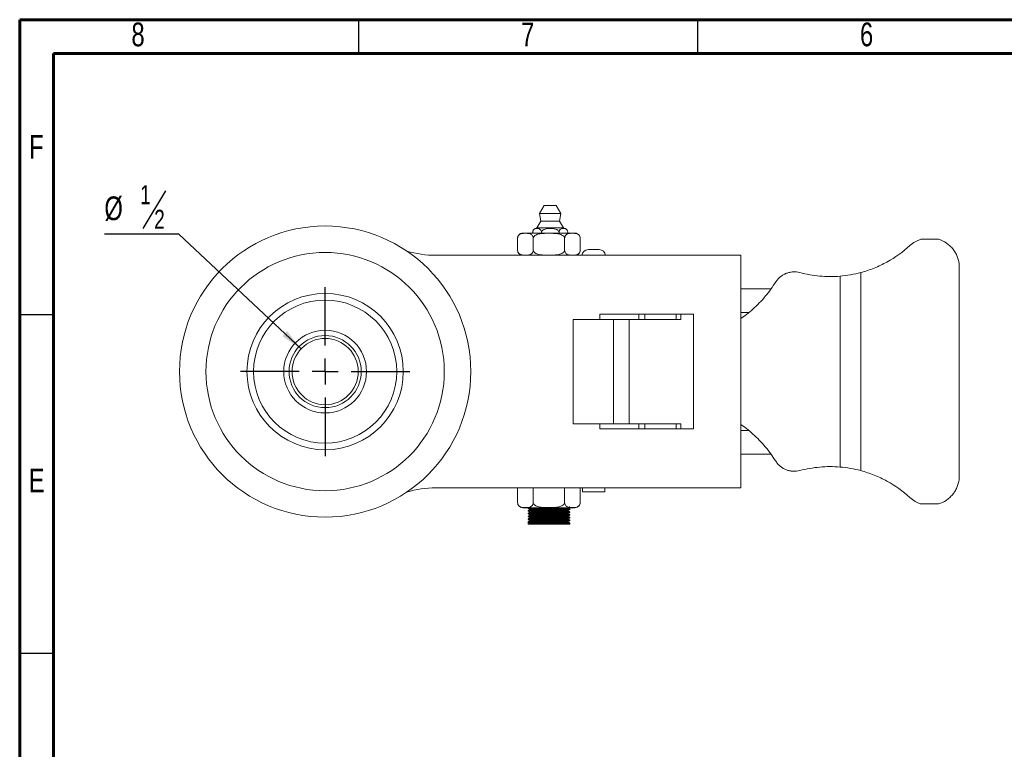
# Model space of a CAD drawing. Header units: inches. Extents: x 0.6 to 16.3, y 0.2 to 11.5.
# Tile 2 of 9: x 0.6 to 6.3, y 7.3 to 11.5. Entities that reach past the tile are written whole.
import ezdxf

# ---------------------------------------------------------------- set-up
doc = ezdxf.new("R2010")
doc.units = ezdxf.units.IN
doc.header["$MEASUREMENT"] = 0
doc.layers.add('FORMAT', color=7, linetype='Continuous')
doc.styles.add('SLDTEXTSTYLE0', font='TXT', dxfattribs={"width": 0.75})
doc.dimstyles.new('SLDDIMSTYLE1', dxfattribs={"dimtxt": 0.137795, "dimasz": 0.13, "dimexe": 0, "dimexo": 0.0625, "dimgap": 0.034449, "dimtad": 0, "dimtih": 1, "dimtoh": 1, "dimlfac": 1.3, "dimrnd": 1e-09, "dimzin": 12, "dimdsep": 46, "dimlunit": 5, "dimtxsty": 'SLDTEXTSTYLE0', "dimsah": 1, "dimcen": 0, "dimadec": 0, "dimazin": 3, "dimtfac": 1, "dimtofl": 0, "dimtmove": 0, "dimatfit": 3, "dimfxl": 0, "dimfrac": 2, "dimtolj": 1, "dimtzin": 12, "dimarcsym": 0})

# ---------------------------------------------------------------- blocks, each defined once
blk = doc.blocks.new('_D_4')
at = {"layer": 'FORMAT'}
for p, q in [((1.4379, 10.502), (1.3056, 10.2816)), ((1.5157, 10.2493), (1.0825, 10.2493)), ((2.2249, 9.5826), (1.5157, 10.2493))]:
    blk.add_line(p, q, dxfattribs=at)
blk.add_solid([(2.2249, 9.5826), (2.1438, 9.6863), (2.1164, 9.6571)], dxfattribs=at)
at = {"layer": 'FORMAT', "attachment_point": 1, "style": 'SLDTEXTSTYLE0'}
for s, insert, char_height in [('1', (1.2903, 10.5339), 0.1102), ('%%c', (1.0825, 10.4687), 0.1378), ('2', (1.3718, 10.3914), 0.1102)]:
    blk.add_mtext(s, dxfattribs=dict(at, insert=insert, char_height=char_height))
blk = doc.blocks.new('SW_CENTERMARKSYMBOL_1')
at = {"layer": 'FORMAT', "color": 0}
for p, q in [((0, 0.1514), (0, 0.4915)), ((0, 0), (0, 0.0757)), ((-0.1514, 0), (-0.4915, 0)), ((0, 0), (-0.0757, 0)), ((0, 0), (0, -0.0757)), ((0, 0), (0.0757, 0)), ((0.1514, 0), (0.4915, 0)), ((0, -0.1514), (0, -0.4915))]:
    blk.add_line(p, q, dxfattribs=at)

msp = doc.modelspace()

# ---------------------------------------------------------------- linework, layer by layer
at = {"color": 7, "linetype": 'Continuous', "lineweight": 60}
for p, q in [((0.59055118, 11.49606299), (16.33858268, 11.49606299)), ((0.59055118, 0.19685039), (0.59055118, 11.49606299)), ((0.78740157, 11.2992126), (16.14173228, 11.2992126)), ((0.78740157, 0.39370079), (0.78740157, 11.2992126))]:
    msp.add_line(p, q, dxfattribs=at)
at = {"color": 7, "linetype": 'Continuous', "lineweight": 30}
for p, q in [((2.55905512, 11.49606299), (2.55905512, 11.2992126)), ((4.52755906, 11.49606299), (4.52755906, 11.2992126)), ((0.59055118, 9.78346457), (0.78740157, 9.78346457)), ((0.59055118, 7.81496063), (0.78740157, 7.81496063))]:
    msp.add_line(p, q, dxfattribs=at)
at = {"color": 7, "linetype": 'Continuous', "lineweight": 15}
for p, q in [((3.63797157, 10.41658728), (3.61112541, 10.37043343)), ((3.70735618, 10.41658728), (3.63797157, 10.41658728)), ((3.73420234, 10.37043343), (3.70735618, 10.41658728)), ((3.61112541, 10.37043343), (3.61881772, 10.32427959)), ((3.73420234, 10.37043343), (3.61112541, 10.37043343)), ((3.72651003, 10.32427959), (3.73420234, 10.37043343)), ((3.61881772, 10.32427959), (3.5957408, 10.28581805)), ((3.72651003, 10.32427959), (3.61881772, 10.32427959)), ((3.74958695, 10.28581805), (3.72651003, 10.32427959)), ((3.5136534, 10.25553337), (3.81628973, 10.25553337)), ((3.57051729, 10.25553337), (3.57051729, 10.25889497)), ((3.74958695, 10.28581805), (3.5957408, 10.28581805)), ((3.62159058, 10.25553337), (3.62159058, 10.25889497)), ((3.72373717, 10.25553337), (3.72373717, 10.25889497)), ((3.77481046, 10.25553337), (3.77481046, 10.25889497)), ((3.48288417, 10.22476414), (3.48288417, 10.15741102)), ((3.57392787, 10.22476414), (3.57392787, 10.15741102)), ((3.75601526, 10.22476414), (3.75601526, 10.15741102)), ((3.84704848, 10.22556724), (3.84702359, 10.22623913)), ((3.84705896, 10.22476414), (3.84705896, 10.15741102)), ((5.92847177, 10.22016087), (5.82649915, 10.22016087)), ((3.00723613, 10.12664179), (4.78052253, 10.12664179)), ((3.48289466, 10.15660792), (3.48291955, 10.15593604)), ((3.89407549, 10.1598338), (3.95633933, 10.1598338)), ((4.78052253, 10.12664179), (4.78052253, 8.77521841)), ((6.04766387, 8.82374101), (6.04766387, 10.07811919)), ((5.47694582, 8.8752412), (5.47694582, 10.02661901)), ((5.35611155, 8.89632662), (5.35611155, 10.00553359)), ((4.78052253, 9.93169933), (4.95542646, 9.93169933)), ((4.50553768, 9.78406154), (3.96041351, 9.78406154)), ((3.96041351, 9.78406154), (3.96041351, 9.75377686)), ((4.40459757, 9.78406154), (4.40459757, 9.75377686)), ((4.43186742, 9.78406154), (4.43186742, 9.75377686)), ((4.50553768, 9.11779867), (4.50553768, 9.78406154)), ((3.80535618, 9.14808334), (3.80535618, 9.75377686)), ((4.03936987, 9.75377686), (3.80535618, 9.75377686)), ((4.03936987, 9.14808334), (4.03936987, 9.75377686)), ((4.03936987, 9.75377686), (4.13026937, 9.75377686)), ((4.13026937, 9.75377686), (4.13026937, 9.14808334)), ((4.43186742, 9.75377686), (4.13026937, 9.75377686)), ((4.03936987, 9.14808334), (3.80535618, 9.14808334)), ((3.96041351, 9.14808334), (3.96041351, 9.11779867)), ((3.96041351, 9.11779867), (4.50553768, 9.11779867)), ((4.13026937, 9.14808334), (4.03936987, 9.14808334)), ((4.43186742, 9.14808334), (4.13026937, 9.14808334)), ((4.40459757, 9.11779867), (4.40459757, 9.14808334)), ((4.43186742, 9.11779867), (4.43186742, 9.14808334)), ((4.95683209, 8.97016087), (4.78052253, 8.97016087)), ((4.78052253, 8.77521841), (3.00723613, 8.77521841)), ((3.48288417, 8.69060303), (3.48288417, 8.77521841)), ((3.57392787, 8.69060303), (3.57392787, 8.77521841)), ((3.75601526, 8.69060303), (3.75601526, 8.77521841)), ((3.84705896, 8.69060303), (3.84705896, 8.77521841)), ((3.85982279, 8.77521841), (3.85982279, 8.75214149)), ((3.99059202, 8.75214149), (3.85982279, 8.75214149)), ((3.99059202, 8.75214149), (3.99059202, 8.77521841)), ((3.48289466, 8.68979993), (3.48291955, 8.68912804)), ((3.5136534, 8.6598338), (3.81628973, 8.6598338)), ((3.54383286, 8.6598338), (3.54383286, 8.65738563)), ((3.54383286, 8.64335758), (3.54383286, 8.64138621)), ((3.54413743, 8.65729945), (3.54454402, 8.65738563)), ((3.55250699, 8.65236831), (3.55250699, 8.6483619)), ((3.55250699, 8.65236831), (3.55250699, 8.6483619)), ((3.77743614, 8.65637472), (3.77743614, 8.66033911)), ((3.77743614, 8.64034908), (3.77743614, 8.64431346)), ((3.78611027, 8.64936354), (3.78611027, 8.65136276)), ((5.92847177, 8.68169933), (5.82649915, 8.68169933)), ((3.54383286, 8.62732577), (3.54383286, 8.62533521)), ((3.54383286, 8.61129986), (3.54383286, 8.60923051)), ((3.54383286, 8.59527231), (3.54383286, 8.59324215)), ((3.54503945, 8.59527231), (3.54424533, 8.59547223)), ((3.5453354, 8.61129986), (3.54476923, 8.61159997)), ((3.55250699, 8.63634267), (3.55250699, 8.63233626)), ((3.55250699, 8.63634267), (3.55250699, 8.63233626)), ((3.55250699, 8.62031703), (3.55250699, 8.61631062)), ((3.55250699, 8.62031703), (3.55250699, 8.61631062)), ((3.55250699, 8.60429139), (3.55250699, 8.60028498)), ((3.55250699, 8.60429139), (3.55250699, 8.60028498)), ((3.55250699, 8.58826575), (3.55250699, 8.58425934)), ((3.55250699, 8.58826575), (3.55250699, 8.58425934)), ((3.77743614, 8.62432344), (3.77743614, 8.62828782)), ((3.77743614, 8.6082978), (3.77743614, 8.61226218)), ((3.77743614, 8.59227216), (3.77743614, 8.59623654)), ((3.77743614, 8.57624651), (3.77743614, 8.5802109)), ((3.78611027, 8.63333789), (3.78611027, 8.6353403)), ((3.78611027, 8.61731139), (3.78611027, 8.61931884)), ((3.78611027, 8.60128741), (3.78611027, 8.60329449)), ((3.78611027, 8.5852601), (3.78611027, 8.58726963)), ((3.54383286, 8.57924555), (3.54383286, 8.57737531)), ((3.54383286, 8.57724812), (3.55250699, 8.5722401)), ((3.54383286, 8.56322568), (3.54383286, 8.57724812)), ((3.78611027, 8.56322568), (3.54383286, 8.56322568)), ((3.54522989, 8.57924555), (3.54423418, 8.57944387)), ((3.55250699, 8.5722401), (3.55250699, 8.56823369)), ((3.78611027, 8.56322568), (3.78611027, 8.57124175))]:
    msp.add_line(p, q, dxfattribs=at)
at = {"color": 8, "linetype": 'Continuous', "lineweight": 15}
for p, q in [((4.18646256, 9.75377686), (4.18646256, 9.78406154)), ((4.22301248, 9.75377686), (4.22301248, 9.78406154)), ((4.82876601, 9.79424951), (4.78052253, 9.79424951)), ((4.18646256, 9.11779867), (4.18646256, 9.14808334)), ((4.22301248, 9.11779867), (4.22301248, 9.14808334)), ((4.78052253, 9.1076107), (4.82664153, 9.1076107))]:
    msp.add_line(p, q, dxfattribs=at)
at = {"color": 7, "linetype": 'Continuous', "lineweight": 15, "flags": 128}
for points in [[(3.48453855, 10.23471758), (3.48312747, 10.22862586), (3.48298403, 10.22228728)], [(3.84540458, 10.14745759), (3.84681566, 10.15354931), (3.84695911, 10.15988788)], [(3.54425488, 8.64138621), (3.54395673, 8.64150175), (3.55465947, 8.64247545), (3.57902166, 8.64338519), (3.61145141, 8.64423097), (3.64672465, 8.6450128), (3.68072559, 8.64573067), (3.71071926, 8.64638458), (3.73528853, 8.64697454), (3.76749339, 8.64796259), (3.78168331, 8.64869481), (3.78572527, 8.64917121), (3.78608301, 8.64931348), (3.78611018, 8.64936063), (3.78611027, 8.64936304), (3.78611027, 8.64936334), (3.78611027, 8.64936349), (3.78611027, 8.6493635), (3.78611027, 8.6493635)], [(3.84540458, 8.6806496), (3.84681566, 8.68674131), (3.84695911, 8.69307989)]]:
    msp.add_lwpolyline(points, dxfattribs=at)
at = {"color": 7, "linetype": 'Continuous', "lineweight": 15}
for radius in [0.84615385, 0.69230769, 0.45423077, 0.41576923, 0.24038462, 0.20961538, 0.19230769]:
    msp.add_circle((2.36497157, 9.4509301), radius, dxfattribs=at)
for centre, radius, start, end in [((3.5136534, 10.22476414), 0.03076923, 90, 141.31973937), ((3.59744036, 10.25889497), 0.02692308, 160.68681245, 185.06455931), ((3.59744036, 10.25889497), 0.02692308, 90, 142.58976759), ((3.74788738, 10.25889497), 0.02692308, 34.39505163, 90), ((3.81628973, 10.22476414), 0.03076923, 36.85174568, 90), ((3.00723613, 10.70356487), 0.57692308, 253.0799225, 270), ((3.5136534, 10.15741102), 0.03076923, 216.85174568, 270), ((3.81628973, 10.15741102), 0.03076923, 270, 321.31973937), ((3.89407548, 10.12137226), 0.03846154, 90, 172.12525842), ((3.95633933, 10.12137226), 0.03846154, 7.87474158, 90), ((5.29934578, 10.68761664), 0.68444112, 274.75742866, 285.03931865), ((5.29934578, 8.21424357), 0.68444112, 74.96068135, 85.24257134), ((3.00723613, 8.19829534), 0.57692308, 90, 106.9200775), ((3.5136534, 8.69060303), 0.03076923, 216.85174568, 270), ((3.81628973, 8.69060303), 0.03076923, 270, 321.31973937)]:
    msp.add_arc(centre, radius, start, end, dxfattribs=at)
for points, knots in [([(3.57392787, 10.22476414), (3.57392787, 10.22916553), (3.57293088, 10.23333614), (3.57008361, 10.23988404), (3.56826009, 10.24240853), (3.56443927, 10.24640409), (3.56238902, 10.24792224), (3.55824549, 10.25032185), (3.55615013, 10.25120609), (3.54982201, 10.25329677), (3.54554821, 10.25395446), (3.53696129, 10.25474379), (3.53266499, 10.25486667), (3.52407965, 10.25486512), (3.51978809, 10.25474071), (3.51120985, 10.25394678), (3.50690707, 10.25328277), (3.50054283, 10.25115978), (3.49842802, 10.25025457), (3.49431571, 10.24784635), (3.49231262, 10.24635391), (3.48849633, 10.24233725), (3.4866767, 10.23978984), (3.48387035, 10.23328596), (3.48288417, 10.22913821), (3.48288417, 10.22476414)], [0, 0, 0, 0, 0.0625, 0.0625, 0.125, 0.125, 0.1875, 0.1875, 0.25, 0.25, 0.375, 0.375, 0.5, 0.5, 0.625, 0.625, 0.75, 0.75, 0.8125, 0.8125, 0.875, 0.875, 0.9375, 0.9375, 1, 1, 1, 1]), ([(3.62159058, 10.25889497), (3.62159058, 10.26149958), (3.62120113, 10.26403045), (3.61989839, 10.26847394), (3.61900318, 10.27037882), (3.61598904, 10.27519463), (3.61358579, 10.27724304), (3.60867479, 10.28016055), (3.6061776, 10.28100909), (3.60114209, 10.28210391), (3.5985982, 10.28233901), (3.59349888, 10.28233831), (3.5909637, 10.28210347), (3.58593193, 10.28100944), (3.58343461, 10.28016189), (3.57851583, 10.2772389), (3.57609409, 10.27516168), (3.5731013, 10.27037009), (3.57220267, 10.26845662), (3.57090351, 10.26401348), (3.57051729, 10.261498), (3.57051729, 10.25889497)], [0, 0, 0, 0, 0.0625, 0.0625, 0.125, 0.125, 0.25, 0.25, 0.375, 0.375, 0.5, 0.5, 0.625, 0.625, 0.75, 0.75, 0.875, 0.875, 0.9375, 0.9375, 1, 1, 1, 1]), ([(3.75601526, 10.22476414), (3.75601526, 10.22692494), (3.75553827, 10.2291078), (3.75383227, 10.23311073), (3.75261451, 10.2349494), (3.74977618, 10.23822166), (3.74813017, 10.23968659), (3.74466134, 10.24225501), (3.74281891, 10.24337931), (3.73705382, 10.24640012), (3.73298982, 10.24790331), (3.72473751, 10.2503004), (3.72051028, 10.25119758), (3.7077182, 10.2533112), (3.69914387, 10.25396225), (3.68196361, 10.25474656), (3.67330662, 10.25486848), (3.65618163, 10.25486325), (3.64762941, 10.25473712), (3.63056984, 10.25394501), (3.62206163, 10.25328933), (3.60516908, 10.25048792), (3.59662582, 10.24837458), (3.58514442, 10.24233351), (3.58155054, 10.23982763), (3.57730589, 10.23491769), (3.57609209, 10.23307489), (3.5744026, 10.22909415), (3.57392787, 10.22691762), (3.57392787, 10.22476414)], [0, 0, 0, 0, 0.03125, 0.03125, 0.0625, 0.0625, 0.09375, 0.09375, 0.125, 0.125, 0.1875, 0.1875, 0.25, 0.25, 0.375, 0.375, 0.5, 0.5, 0.625, 0.625, 0.75, 0.75, 0.875, 0.875, 0.9375, 0.9375, 0.96875, 0.96875, 1, 1, 1, 1]), ([(3.72373717, 10.25889497), (3.72373717, 10.26145972), (3.72297256, 10.26399848), (3.72036392, 10.26846247), (3.71859313, 10.27034924), (3.71256686, 10.27517834), (3.70778008, 10.27721908), (3.69803605, 10.28013001), (3.69302519, 10.28099364), (3.68286324, 10.28210442), (3.67776282, 10.28233893), (3.66754844, 10.2823384), (3.66246746, 10.28210306), (3.65237562, 10.2810033), (3.64733016, 10.28014077), (3.63997627, 10.27794496), (3.63758716, 10.27706728), (3.63298994, 10.2748877), (3.63075146, 10.27356731), (3.62674529, 10.27035858), (3.62495054, 10.26843709), (3.62237741, 10.26403913), (3.62159058, 10.26149643), (3.62159058, 10.25889497)], [0, 0, 0, 0, 0.0625, 0.0625, 0.125, 0.125, 0.25, 0.25, 0.375, 0.375, 0.5, 0.5, 0.625, 0.625, 0.75, 0.75, 0.8125, 0.8125, 0.875, 0.875, 0.9375, 0.9375, 1, 1, 1, 1]), ([(3.77481046, 10.25889497), (3.77481046, 10.26149958), (3.77442101, 10.26403045), (3.77311827, 10.26847394), (3.77222306, 10.27037882), (3.76920892, 10.27519463), (3.76680567, 10.27724304), (3.76189466, 10.28016055), (3.75939748, 10.28100909), (3.75436197, 10.28210391), (3.75181808, 10.28233901), (3.74671876, 10.28233831), (3.74418358, 10.28210347), (3.73915181, 10.28100944), (3.73665449, 10.28016189), (3.73173571, 10.2772389), (3.72931397, 10.27516168), (3.72632118, 10.27037009), (3.72542255, 10.26845662), (3.72412339, 10.26401348), (3.72373717, 10.261498), (3.72373717, 10.25889497)], [0, 0, 0, 0, 0.0625, 0.0625, 0.125, 0.125, 0.25, 0.25, 0.375, 0.375, 0.5, 0.5, 0.625, 0.625, 0.75, 0.75, 0.875, 0.875, 0.9375, 0.9375, 1, 1, 1, 1]), ([(3.84705896, 10.22476414), (3.84705896, 10.22916553), (3.84606197, 10.23333614), (3.8432147, 10.23988404), (3.84139118, 10.24240853), (3.83757036, 10.24640409), (3.83552011, 10.24792224), (3.83137658, 10.25032185), (3.82928121, 10.25120609), (3.82295309, 10.25329677), (3.8186793, 10.25395446), (3.81009238, 10.25474379), (3.80579608, 10.25486667), (3.79721074, 10.25486512), (3.79291918, 10.25474071), (3.78434094, 10.25394678), (3.78003815, 10.25328277), (3.77367392, 10.25115978), (3.77155911, 10.25025457), (3.7674468, 10.24784635), (3.7654437, 10.24635391), (3.76162742, 10.24233725), (3.75980779, 10.23978984), (3.75700144, 10.23328596), (3.75601526, 10.22913821), (3.75601526, 10.22476414)], [0, 0, 0, 0, 0.0625, 0.0625, 0.125, 0.125, 0.1875, 0.1875, 0.25, 0.25, 0.375, 0.375, 0.5, 0.5, 0.625, 0.625, 0.75, 0.75, 0.8125, 0.8125, 0.875, 0.875, 0.9375, 0.9375, 1, 1, 1, 1]), ([(5.76161152, 10.18286915), (5.72097422, 10.14565206), (5.67671451, 10.11400998), (5.61698957, 10.08119449), (5.60482155, 10.07497291), (5.58003043, 10.0632258), (5.56736411, 10.05768438), (5.52911348, 10.04230913), (5.50322016, 10.03367852), (5.47694582, 10.02661901)], [0, 0, 0, 0, 0.5, 0.5, 0.625, 0.625, 0.75, 0.75, 1, 1, 1, 1]), ([(5.82649915, 10.22016087), (5.82048975, 10.21829048), (5.81454026, 10.21607117), (5.80304893, 10.21105032), (5.7974687, 10.20823818), (5.78121895, 10.19890724), (5.77096616, 10.19143646), (5.76161152, 10.18286915)], [0, 0, 0, 0, 0.25, 0.25, 0.5, 0.5, 1, 1, 1, 1]), ([(6.04766387, 10.07811919), (6.04556533, 10.0945217), (6.04119598, 10.11021941), (6.031324, 10.13273772), (6.02745817, 10.14006863), (6.01884382, 10.15391198), (6.01407079, 10.16048806), (6.00359656, 10.17295271), (5.99784416, 10.17888366), (5.98564824, 10.18977209), (5.97921928, 10.19473264), (5.95896211, 10.20819935), (5.94395113, 10.21534301), (5.92847177, 10.22016087)], [0, 0, 0, 0, 0.25, 0.25, 0.375, 0.375, 0.5, 0.5, 0.625, 0.625, 0.75, 0.75, 1, 1, 1, 1]), ([(3.48288417, 10.15741102), (3.48288417, 10.15300964), (3.48388116, 10.14883903), (3.48672843, 10.14229113), (3.48855195, 10.13976664), (3.49237277, 10.13577108), (3.49442302, 10.13425292), (3.49856655, 10.13185331), (3.50066192, 10.13096908), (3.50699004, 10.12887839), (3.51126383, 10.12822071), (3.51985075, 10.12743137), (3.52414705, 10.12730849), (3.53273239, 10.12731005), (3.53702395, 10.12743446), (3.54560219, 10.12822838), (3.54990498, 10.1288924), (3.55626921, 10.13101538), (3.55838402, 10.13192059), (3.56249634, 10.13432882), (3.56449943, 10.13582126), (3.56831571, 10.13983791), (3.57013534, 10.14238533), (3.57294169, 10.14888921), (3.57392787, 10.15303695), (3.57392787, 10.15741102)], [0, 0, 0, 0, 0.0625, 0.0625, 0.125, 0.125, 0.1875, 0.1875, 0.25, 0.25, 0.375, 0.375, 0.5, 0.5, 0.625, 0.625, 0.75, 0.75, 0.8125, 0.8125, 0.875, 0.875, 0.9375, 0.9375, 1, 1, 1, 1]), ([(3.57392787, 10.15741102), (3.57392787, 10.15525023), (3.57440487, 10.15306737), (3.57611086, 10.14906444), (3.57732862, 10.14722577), (3.58016696, 10.1439535), (3.58181296, 10.14248858), (3.58528179, 10.13992016), (3.58712422, 10.13879586), (3.59288931, 10.13577504), (3.59695332, 10.13427186), (3.60520562, 10.13187476), (3.60943286, 10.13097759), (3.62222494, 10.12886397), (3.63079926, 10.12821292), (3.64797952, 10.1274286), (3.65663652, 10.12730669), (3.6737615, 10.12731192), (3.68231372, 10.12743805), (3.6993733, 10.12823016), (3.7078815, 10.12888584), (3.72477405, 10.13168724), (3.73331731, 10.13380059), (3.74479871, 10.13984165), (3.74839259, 10.14234753), (3.75263724, 10.14725748), (3.75385105, 10.14910027), (3.75554053, 10.15308102), (3.75601526, 10.15525755), (3.75601526, 10.15741102)], [0, 0, 0, 0, 0.03125, 0.03125, 0.0625, 0.0625, 0.09375, 0.09375, 0.125, 0.125, 0.1875, 0.1875, 0.25, 0.25, 0.375, 0.375, 0.5, 0.5, 0.625, 0.625, 0.75, 0.75, 0.875, 0.875, 0.9375, 0.9375, 0.96875, 0.96875, 1, 1, 1, 1]), ([(3.75601526, 10.15741102), (3.75601526, 10.15300964), (3.75701225, 10.14883903), (3.75985952, 10.14229113), (3.76168304, 10.13976664), (3.76550386, 10.13577108), (3.76755411, 10.13425292), (3.77169764, 10.13185331), (3.77379301, 10.13096908), (3.78012113, 10.12887839), (3.78439492, 10.12822071), (3.79298184, 10.12743137), (3.79727814, 10.12730849), (3.80586348, 10.12731005), (3.81015504, 10.12743446), (3.81873328, 10.12822838), (3.82303607, 10.1288924), (3.8294003, 10.13101538), (3.83151511, 10.13192059), (3.83562743, 10.13432882), (3.83763052, 10.13582126), (3.8414468, 10.13983791), (3.84326643, 10.14238533), (3.84607278, 10.14888921), (3.84705896, 10.15303695), (3.84705896, 10.15741102)], [0, 0, 0, 0, 0.0625, 0.0625, 0.125, 0.125, 0.1875, 0.1875, 0.25, 0.25, 0.375, 0.375, 0.5, 0.5, 0.625, 0.625, 0.75, 0.75, 0.8125, 0.8125, 0.875, 0.875, 0.9375, 0.9375, 1, 1, 1, 1]), ([(5.12280521, 10.02633525), (5.1096356, 10.02985111), (5.09637199, 10.03116649), (5.0763606, 10.03002831), (5.06972727, 10.02911537), (5.05684119, 10.0263057), (5.0505404, 10.02440698), (5.03822014, 10.01961321), (5.03218912, 10.0167006), (5.0207971, 10.01005033), (5.01538372, 10.00629633), (5.00512137, 9.99791274), (5.00024052, 9.99324395), (4.99129051, 9.98317896), (4.98721084, 9.9777869), (4.98354212, 9.9720136)], [0, 0, 0, 0, 0.25, 0.25, 0.375, 0.375, 0.5, 0.5, 0.625, 0.625, 0.75, 0.75, 0.875, 0.875, 1, 1, 1, 1]), ([(5.35611155, 10.00553359), (5.3164539, 10.00223311), (5.27713518, 10.00241674), (5.21864851, 10.00766757), (5.19923518, 10.01025195), (5.16057411, 10.01710379), (5.14153641, 10.02133463), (5.12280521, 10.02633525)], [0, 0, 0, 0, 0.5, 0.5, 0.75, 0.75, 1, 1, 1, 1]), ([(4.98354212, 9.9720136), (4.96364941, 9.94331309), (4.92329276, 9.8850879), (4.86296858, 9.82457128), (4.81468563, 9.78344048), (4.79117959, 9.76652354), (4.78052253, 9.75885383)], [0, 0, 0, 0, 0.33540476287, 0.68044103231, 0.85511992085, 1, 1, 1, 1]), ([(4.98354212, 8.9298466), (4.96364941, 8.95854712), (4.92329276, 9.01677231), (4.86296858, 9.07728892), (4.81468563, 9.11841973), (4.79117959, 9.13533666), (4.78052253, 9.14300638)], [0, 0, 0, 0, 0.3354047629, 0.6804410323, 0.8551199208, 1, 1, 1, 1]), ([(5.12280521, 8.87552495), (5.1096356, 8.8720091), (5.09637199, 8.87069371), (5.0763606, 8.87183189), (5.06972727, 8.87274483), (5.05684119, 8.87555451), (5.0505404, 8.87745322), (5.03822014, 8.882247), (5.03218912, 8.8851596), (5.0207971, 8.89180987), (5.01538372, 8.89556388), (5.00512137, 8.90394747), (5.00024052, 8.90861625), (4.99129051, 8.91868125), (4.98721084, 8.9240733), (4.98354212, 8.9298466)], [0, 0, 0, 0, 0.25, 0.25, 0.375, 0.375, 0.5, 0.5, 0.625, 0.625, 0.75, 0.75, 0.875, 0.875, 1, 1, 1, 1]), ([(5.35611155, 8.89632662), (5.3164539, 8.89962709), (5.27713518, 8.89944346), (5.21864851, 8.89419264), (5.19923518, 8.89160826), (5.16057411, 8.88475641), (5.14153641, 8.88052558), (5.12280521, 8.87552495)], [0, 0, 0, 0, 0.5, 0.5, 0.75, 0.75, 1, 1, 1, 1]), ([(5.76161152, 8.71899105), (5.72097422, 8.75620815), (5.67671451, 8.78785022), (5.61698957, 8.82066572), (5.60482155, 8.8268873), (5.58003043, 8.8386344), (5.56736411, 8.84417583), (5.52911348, 8.85955108), (5.50322016, 8.86818168), (5.47694582, 8.8752412)], [0, 0, 0, 0, 0.5, 0.5, 0.625, 0.625, 0.75, 0.75, 1, 1, 1, 1]), ([(6.04766387, 8.82374101), (6.04556533, 8.80733851), (6.04119598, 8.7916408), (6.031324, 8.76912248), (6.02745817, 8.76179158), (6.01884382, 8.74794823), (6.01407079, 8.74137215), (6.00359656, 8.72890749), (5.99784416, 8.72297654), (5.98564824, 8.71208812), (5.97921928, 8.70712756), (5.95896211, 8.69366086), (5.94395113, 8.6865172), (5.92847177, 8.68169933)], [0, 0, 0, 0, 0.25, 0.25, 0.375, 0.375, 0.5, 0.5, 0.625, 0.625, 0.75, 0.75, 1, 1, 1, 1]), ([(5.82649915, 8.68169933), (5.82048975, 8.68356972), (5.81454026, 8.68578904), (5.80304893, 8.69080989), (5.7974687, 8.69362202), (5.78121895, 8.70295296), (5.77096616, 8.71042374), (5.76161152, 8.71899105)], [0, 0, 0, 0, 0.25, 0.25, 0.5, 0.5, 1, 1, 1, 1]), ([(3.48288417, 8.69060303), (3.48288417, 8.68620164), (3.48388116, 8.68203104), (3.48672843, 8.67548313), (3.48855195, 8.67295864), (3.49237277, 8.66896308), (3.49442302, 8.66744493), (3.49856655, 8.66504532), (3.50066192, 8.66416108), (3.50699004, 8.6620704), (3.51126383, 8.66141271), (3.51985075, 8.66062338), (3.52414705, 8.6605005), (3.53273239, 8.66050205), (3.53702395, 8.66062646), (3.54560219, 8.66142039), (3.54990498, 8.6620844), (3.55626921, 8.66420739), (3.55838402, 8.6651126), (3.56249634, 8.66752082), (3.56449943, 8.66901327), (3.56831571, 8.67302992), (3.57013534, 8.67557733), (3.57294169, 8.68208121), (3.57392787, 8.68622896), (3.57392787, 8.69060303)], [0, 0, 0, 0, 0.0625, 0.0625, 0.125, 0.125, 0.1875, 0.1875, 0.25, 0.25, 0.375, 0.375, 0.5, 0.5, 0.625, 0.625, 0.75, 0.75, 0.8125, 0.8125, 0.875, 0.875, 0.9375, 0.9375, 1, 1, 1, 1]), ([(3.54384427, 8.64130513), (3.54530046, 8.64046392), (3.54821278, 8.63878152), (3.55112506, 8.63709902), (3.55258117, 8.63625779)], [0, 0, 0, 0, 0.500008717, 1, 1, 1, 1]), ([(3.54384431, 8.65733075), (3.5453005, 8.65648953), (3.54821282, 8.65480713), (3.5511251, 8.65312464), (3.55258121, 8.65228341)], [0, 0, 0, 0, 0.5000087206, 1, 1, 1, 1]), ([(3.54447381, 8.64335758), (3.54492737, 8.6435539), (3.54593503, 8.64399007), (3.560119, 8.64475269), (3.58321983, 8.64554782), (3.61346577, 8.64622748), (3.64816157, 8.64698846), (3.68466869, 8.6477965), (3.71908948, 8.6485473), (3.74888334, 8.64923332), (3.77128998, 8.65003273), (3.78446418, 8.65077152), (3.78499601, 8.65118624), (3.78522237, 8.65136276)], [0, 0, 0, 0, 0.0784385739, 0.1742627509, 0.2697503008, 0.3614808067, 0.4557286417, 0.5519337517, 0.6458492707, 0.7377709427, 0.8334430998, 0.9291084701, 1, 1, 1, 1]), ([(3.55489605, 8.64886451), (3.55347683, 8.64802938), (3.55063837, 8.64635912), (3.547799, 8.64468887), (3.54637932, 8.64385374)], [0, 0, 0, 0, 0.4999985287, 1, 1, 1, 1]), ([(3.55309984, 8.65237152), (3.55352105, 8.652568), (3.55445644, 8.65300433), (3.56762664, 8.65376711), (3.58907381, 8.65456224), (3.61715299, 8.6552419), (3.64936855, 8.65600291), (3.68324569, 8.65681083), (3.71525907, 8.65756206), (3.74270866, 8.65824651), (3.76428966, 8.65905063), (3.77117049, 8.65957318), (3.77460216, 8.6598338)], [0, 0, 0, 0, 0.0845276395, 0.1877096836, 0.2905292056, 0.3893026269, 0.4907870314, 0.5943793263, 0.6955058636, 0.7944851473, 0.8975034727, 1, 1, 1, 1]), ([(3.55500793, 8.63633845), (3.5543703, 8.63647218), (3.5520061, 8.63696802), (3.57082823, 8.63794186), (3.60784181, 8.63903751), (3.65716545, 8.64015314), (3.70775017, 8.64136104), (3.7494497, 8.64238098), (3.77429536, 8.64347137), (3.77469822, 8.64404657), (3.7748478, 8.64426015)], [0, 0, 0, 0, 0.0535552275, 0.1985716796, 0.3406996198, 0.4833147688, 0.6280881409, 0.768346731, 0.913985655, 1, 1, 1, 1]), ([(3.55545909, 8.64887152), (3.55558438, 8.64890286), (3.55668228, 8.64917746), (3.56805132, 8.64976387), (3.5889651, 8.65055502), (3.61718333, 8.65123571), (3.64935715, 8.65199641), (3.68326035, 8.65280453), (3.71521377, 8.65355531), (3.74287502, 8.65424134), (3.76367726, 8.65504074), (3.77590992, 8.65577969), (3.77640338, 8.65619457), (3.77661352, 8.65637125)], [0, 0, 0, 0, 0.0132171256, 0.1158164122, 0.2180552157, 0.3162707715, 0.4171820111, 0.5201892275, 0.6207446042, 0.7191648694, 0.8216013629, 0.9240305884, 1, 1, 1, 1]), ([(3.55565741, 8.63283661), (3.56029347, 8.6332017), (3.56988455, 8.63395701), (3.60838774, 8.63503361), (3.65702185, 8.63614608), (3.70776715, 8.63735466), (3.74951932, 8.63837507), (3.77481275, 8.63949757), (3.77508409, 8.64010091), (3.77519307, 8.64034325)], [0, 0, 0, 0, 0.140546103, 0.2907615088, 0.4414918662, 0.5945032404, 0.742742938, 0.896669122, 1, 1, 1, 1]), ([(3.57392787, 8.69060303), (3.57392787, 8.68844224), (3.57440487, 8.68625937), (3.57611086, 8.68225644), (3.57732862, 8.68041777), (3.58016696, 8.67714551), (3.58181296, 8.67568059), (3.58528179, 8.67311216), (3.58712422, 8.67198786), (3.59288931, 8.66896705), (3.59695332, 8.66746387), (3.60520562, 8.66506677), (3.60943286, 8.66416959), (3.62222494, 8.66205597), (3.63079926, 8.66140492), (3.64797952, 8.66062061), (3.65663652, 8.66049869), (3.6737615, 8.66050392), (3.68231372, 8.66063005), (3.6993733, 8.66142216), (3.7078815, 8.66207784), (3.72477405, 8.66487925), (3.73331731, 8.66699259), (3.74479871, 8.67303366), (3.74839259, 8.67553954), (3.75263724, 8.68044948), (3.75385105, 8.68229228), (3.75554053, 8.68627302), (3.75601526, 8.68844956), (3.75601526, 8.69060303)], [0, 0, 0, 0, 0.03125, 0.03125, 0.0625, 0.0625, 0.09375, 0.09375, 0.125, 0.125, 0.1875, 0.1875, 0.25, 0.25, 0.375, 0.375, 0.5, 0.5, 0.625, 0.625, 0.75, 0.75, 0.875, 0.875, 0.9375, 0.9375, 0.96875, 0.96875, 1, 1, 1, 1]), ([(3.75601526, 8.69060303), (3.75601526, 8.68620164), (3.75701225, 8.68203104), (3.75985952, 8.67548313), (3.76168304, 8.67295864), (3.76550386, 8.66896308), (3.76755411, 8.66744493), (3.77169764, 8.66504532), (3.77379301, 8.66416108), (3.78012113, 8.6620704), (3.78439492, 8.66141271), (3.79298184, 8.66062338), (3.79727814, 8.6605005), (3.80586348, 8.66050205), (3.81015504, 8.66062646), (3.81873328, 8.66142039), (3.82303607, 8.6620844), (3.8294003, 8.66420739), (3.83151511, 8.6651126), (3.83562743, 8.66752082), (3.83763052, 8.66901327), (3.8414468, 8.67302992), (3.84326643, 8.67557733), (3.84607278, 8.68208121), (3.84705896, 8.68622896), (3.84705896, 8.69060303)], [0, 0, 0, 0, 0.0625, 0.0625, 0.125, 0.125, 0.1875, 0.1875, 0.25, 0.25, 0.375, 0.375, 0.5, 0.5, 0.625, 0.625, 0.75, 0.75, 0.8125, 0.8125, 0.875, 0.875, 0.9375, 0.9375, 1, 1, 1, 1]), ([(3.77736185, 8.64427055), (3.77881796, 8.64511178), (3.78173024, 8.64679427), (3.78464257, 8.64847668), (3.78609876, 8.64931789)], [0, 0, 0, 0, 0.4999912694, 1, 1, 1, 1]), ([(3.77736193, 8.66029624), (3.77881805, 8.66113747), (3.78173033, 8.66281996), (3.78464265, 8.66450236), (3.78609884, 8.66534358)], [0, 0, 0, 0, 0.499991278, 1, 1, 1, 1]), ([(3.78604568, 8.65144294), (3.78459912, 8.6522786), (3.78172925, 8.65393648), (3.77885942, 8.65559444), (3.77743614, 8.6564167)], [0, 0, 0, 0, 0.5040521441, 1, 1, 1, 1]), ([(3.78604568, 8.6354173), (3.78459912, 8.63625296), (3.78172925, 8.63791084), (3.77885942, 8.6395688), (3.77743614, 8.64039106)], [0, 0, 0, 0, 0.5040521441, 1, 1, 1, 1]), ([(3.54383286, 8.57724812), (3.54439181, 8.57741866), (3.54560308, 8.57778823), (3.55646348, 8.57841866), (3.5768707, 8.57915679), (3.6089454, 8.58000639), (3.6509809, 8.58095159), (3.69594478, 8.58192877), (3.73467808, 8.58284236), (3.76234321, 8.58364966), (3.77842255, 8.58434518), (3.78579515, 8.58487262), (3.78536934, 8.58515953), (3.78522009, 8.5852601)], [0, 0, 0, 0, 0.0693314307, 0.1502441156, 0.2427111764, 0.3467018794, 0.4621816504, 0.583626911, 0.6946896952, 0.7942502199, 0.8822753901, 0.9587359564, 1, 1, 1, 1]), ([(3.54384433, 8.62527945), (3.54530052, 8.62443824), (3.54821284, 8.62275584), (3.55112512, 8.62107334), (3.55258124, 8.62023211)], [0, 0, 0, 0, 0.5000087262, 1, 1, 1, 1]), ([(3.54384433, 8.59322817), (3.54530051, 8.59238696), (3.54821284, 8.59070456), (3.55112512, 8.58902207), (3.55258123, 8.58818083)], [0, 0, 0, 0, 0.5000087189, 1, 1, 1, 1]), ([(3.54384438, 8.60925378), (3.54530057, 8.60841257), (3.54821289, 8.60673017), (3.55112517, 8.60504767), (3.55258129, 8.60420644)], [0, 0, 0, 0, 0.5000087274, 1, 1, 1, 1]), ([(3.54495046, 8.62533521), (3.54463045, 8.62541196), (3.54324495, 8.62574421), (3.55157611, 8.62632887), (3.56946701, 8.62708911), (3.59647791, 8.62784602), (3.62926856, 8.62859994), (3.66520015, 8.62934997), (3.70105396, 8.6300963), (3.73369895, 8.6308451), (3.76048955, 8.63159592), (3.7785541, 8.63234911), (3.78614838, 8.63293093), (3.78563962, 8.63326043), (3.78552003, 8.63333789)], [0, 0, 0, 0, 0.0283676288, 0.1228168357, 0.2172658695, 0.3117147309, 0.4061634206, 0.5006119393, 0.5948002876, 0.6888732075, 0.7829462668, 0.8770194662, 0.971092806, 1, 1, 1, 1]), ([(3.54463387, 8.59324215), (3.54471146, 8.59340724), (3.54488808, 8.59378303), (3.55433191, 8.59440554), (3.57379234, 8.59516393), (3.60566048, 8.59598915), (3.64379373, 8.59680402), (3.68134311, 8.59757516), (3.71622052, 8.5983276), (3.74669901, 8.59908697), (3.76975328, 8.59985332), (3.78396188, 8.60058635), (3.78496395, 8.60106705), (3.7854233, 8.60128741)], [0, 0, 0, 0, 0.0589788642, 0.1342575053, 0.229318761, 0.3440699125, 0.4480178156, 0.5424310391, 0.6368446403, 0.7312586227, 0.8256729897, 0.9200877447, 1, 1, 1, 1]), ([(3.54515331, 8.60923051), (3.54492418, 8.60936109), (3.54425855, 8.60974047), (3.55468552, 8.61037896), (3.57471251, 8.61114545), (3.60499209, 8.61197334), (3.6451375, 8.6128981), (3.69033627, 8.61386212), (3.7299921, 8.61477434), (3.75850059, 8.61556998), (3.77544792, 8.61624755), (3.78482997, 8.61679332), (3.78447779, 8.61710097), (3.78433009, 8.61722999)], [0, 0, 0, 0, 0.0500187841, 0.1453120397, 0.2406058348, 0.3359001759, 0.450377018, 0.5758243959, 0.6882693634, 0.7876648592, 0.8739692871, 0.9471465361, 1, 1, 1, 1]), ([(3.55489605, 8.63283887), (3.55347683, 8.63200374), (3.55063837, 8.63033347), (3.547799, 8.62866323), (3.54637932, 8.6278281)], [0, 0, 0, 0, 0.49999852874, 1, 1, 1, 1]), ([(3.55489605, 8.61681322), (3.55347683, 8.6159781), (3.55063837, 8.61430783), (3.547799, 8.61263759), (3.54637932, 8.61180246)], [0, 0, 0, 0, 0.4999985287, 1, 1, 1, 1]), ([(3.55489605, 8.60078758), (3.55347683, 8.59995245), (3.55063837, 8.59828219), (3.547799, 8.59661195), (3.54637932, 8.59577682)], [0, 0, 0, 0, 0.4999985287, 1, 1, 1, 1]), ([(3.55489605, 8.58476194), (3.55347683, 8.58392681), (3.55063837, 8.58225655), (3.547799, 8.5805863), (3.54637932, 8.57975118)], [0, 0, 0, 0, 0.4999985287, 1, 1, 1, 1]), ([(3.54757496, 8.62783721), (3.54816679, 8.62792746), (3.55038992, 8.62826649), (3.56500888, 8.62891569), (3.58960512, 8.62969037), (3.62118345, 8.63036472), (3.65654647, 8.63114882), (3.69288635, 8.63195503), (3.72642599, 8.63267094), (3.75483028, 8.63338713), (3.77520225, 8.63419384), (3.78592494, 8.63488785), (3.78519258, 8.63527116), (3.78491015, 8.63541899)], [0, 0, 0, 0, 0.0369080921, 0.138639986, 0.2389739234, 0.335859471, 0.4364666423, 0.5381145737, 0.6363504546, 0.734600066, 0.8362511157, 0.9368499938, 1, 1, 1, 1]), ([(3.54760157, 8.61181104), (3.54995499, 8.61202762), (3.55545118, 8.61253342), (3.57878, 8.61337662), (3.61191912, 8.61414845), (3.65129741, 8.61500296), (3.69221238, 8.61591842), (3.72993527, 8.61671182), (3.75967974, 8.61751154), (3.77849691, 8.6183547), (3.78684067, 8.61896987), (3.78527618, 8.61930268), (3.78482297, 8.61939908)], [0, 0, 0, 0, 0.08547720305, 0.19962309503, 0.30925758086, 0.42150840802, 0.53588055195, 0.64615251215, 0.75758579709, 0.85948190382, 0.95929377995, 1, 1, 1, 1]), ([(3.54791566, 8.59578793), (3.54955932, 8.59596509), (3.55385796, 8.59642841), (3.57515754, 8.59723856), (3.60720138, 8.59802722), (3.64606694, 8.59886028), (3.68706082, 8.59977733), (3.72541068, 8.60059523), (3.75744987, 8.60139952), (3.77840828, 8.60231721), (3.78758049, 8.60295941), (3.78525543, 8.60330302), (3.78475716, 8.60337666)], [0, 0, 0, 0, 0.07080387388, 0.18517115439, 0.29536919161, 0.40691702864, 0.52138980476, 0.63245668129, 0.7430936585, 0.85753468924, 0.96946911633, 1, 1, 1, 1]), ([(3.54823221, 8.57976439), (3.55030926, 8.57997723), (3.55553236, 8.58051244), (3.58199787, 8.58143084), (3.62087377, 8.58228477), (3.66648734, 8.5832912), (3.71163041, 8.584287), (3.75071942, 8.58514636), (3.7766154, 8.58617778), (3.78805483, 8.58689596), (3.78509764, 8.58727794), (3.78451485, 8.58735322)], [0, 0, 0, 0, 0.0846442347, 0.212852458, 0.3360100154, 0.4637075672, 0.5911189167, 0.7143791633, 0.8427586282, 0.9690118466, 1, 1, 1, 1]), ([(3.55380399, 8.58825998), (3.55340744, 8.58832585), (3.55117094, 8.58869737), (3.56253437, 8.58941913), (3.58736397, 8.59044344), (3.62418781, 8.59129969), (3.6663419, 8.59230549), (3.70827832, 8.59330142), (3.74465702, 8.5941609), (3.76830939, 8.59519172), (3.77903538, 8.59585102), (3.7770582, 8.59617517), (3.77695495, 8.5961921)], [0, 0, 0, 0, 0.026113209, 0.1472777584, 0.269933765, 0.3877571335, 0.5099245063, 0.6318180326, 0.7497396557, 0.8725595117, 0.9933448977, 1, 1, 1, 1]), ([(3.55250699, 8.5722401), (3.55401797, 8.5725434), (3.55708296, 8.57315864), (3.58082606, 8.57419967), (3.61514383, 8.57507687), (3.65665129, 8.57604266), (3.69913227, 8.57706868), (3.73722285, 8.57792613), (3.76421539, 8.57892794), (3.77752276, 8.5796966), (3.77613293, 8.58008372), (3.77583327, 8.58016718)], [0, 0, 0, 0, 0.11962362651, 0.24265422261, 0.36105559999, 0.48204808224, 0.60471266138, 0.72251411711, 0.84454429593, 0.96648322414, 1, 1, 1, 1]), ([(3.55362718, 8.60428673), (3.55329292, 8.6043531), (3.55160373, 8.60468848), (3.56085282, 8.60533589), (3.58111723, 8.60625117), (3.61146425, 8.60704213), (3.64738438, 8.60787457), (3.68549328, 8.6087918), (3.72106196, 8.60960961), (3.75089868, 8.61041408), (3.77001666, 8.61133115), (3.77859951, 8.61191523), (3.777102, 8.61220181), (3.77701791, 8.6122179)], [0, 0, 0, 0, 0.0265133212, 0.1339864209, 0.2433879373, 0.3488006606, 0.4555047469, 0.5650071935, 0.6712511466, 0.7770838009, 0.886555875, 0.9936298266, 1, 1, 1, 1]), ([(3.55390194, 8.62031429), (3.55354621, 8.62041345), (3.55223052, 8.62078019), (3.56281525, 8.62147976), (3.58458073, 8.62238929), (3.61581531, 8.62316334), (3.65226086, 8.62401729), (3.69022358, 8.62493273), (3.72544442, 8.62572675), (3.75643263, 8.62664659), (3.77606428, 8.62756169), (3.77504803, 8.62808108), (3.77473869, 8.62823918)], [0, 0, 0, 0, 0.0400578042, 0.148153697, 0.2573977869, 0.3623235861, 0.4697537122, 0.5792143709, 0.6847503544, 0.7913979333, 0.9365031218, 1, 1, 1, 1]), ([(3.5559828, 8.6168172), (3.558173, 8.61703439), (3.56327979, 8.61754079), (3.58495144, 8.61838463), (3.61571548, 8.61915646), (3.65228731, 8.620011), (3.69022134, 8.62092632), (3.72542873, 8.62172024), (3.75650868, 8.62264065), (3.77648023, 8.62358757), (3.77523337, 8.62413527), (3.7748074, 8.62432239)], [0, 0, 0, 0, 0.0867487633, 0.2022675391, 0.3132199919, 0.4268206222, 0.5425684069, 0.654166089, 0.7669392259, 0.9203788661, 1, 1, 1, 1]), ([(3.55629484, 8.6007957), (3.5578214, 8.60097294), (3.56181266, 8.60143634), (3.58158838, 8.60224657), (3.61133823, 8.60303524), (3.64742011, 8.6038683), (3.68548119, 8.60478535), (3.72107509, 8.60560323), (3.75085767, 8.60640759), (3.77017184, 8.60732502), (3.77869482, 8.6079396), (3.77684798, 8.60825615), (3.77657753, 8.6083025)], [0, 0, 0, 0, 0.0716447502, 0.1873188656, 0.2987754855, 0.4115975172, 0.5273783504, 0.6397138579, 0.751614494, 0.867363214, 0.9805763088, 1, 1, 1, 1]), ([(3.55657611, 8.58477109), (3.55850771, 8.58498436), (3.56335909, 8.58552), (3.58793837, 8.58643884), (3.6240311, 8.58729279), (3.66638131, 8.58829921), (3.70827985, 8.58929499), (3.74461418, 8.59015443), (3.76848679, 8.59118558), (3.77913207, 8.59187569), (3.7767504, 8.59223013), (3.77643113, 8.59227764)], [0, 0, 0, 0, 0.0857833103, 0.2154533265, 0.3400143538, 0.4691677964, 0.5980317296, 0.7226966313, 0.8525398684, 0.980232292, 1, 1, 1, 1]), ([(3.77736187, 8.580168), (3.77881799, 8.58100923), (3.78173027, 8.58269172), (3.78464259, 8.58437412), (3.78609878, 8.58521534)], [0, 0, 0, 0, 0.4999912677, 1, 1, 1, 1]), ([(3.77736188, 8.62824492), (3.77881799, 8.62908615), (3.78166099, 8.63072862), (3.78450404, 8.632371), (3.78589094, 8.6331722)], [0, 0, 0, 0, 0.5121749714, 1, 1, 1, 1]), ([(3.77736192, 8.61221931), (3.77881803, 8.61306054), (3.78173031, 8.61474303), (3.78464264, 8.61642543), (3.78609882, 8.61726665)], [0, 0, 0, 0, 0.4999912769, 1, 1, 1, 1]), ([(3.77736196, 8.59619369), (3.77881808, 8.59703492), (3.78173035, 8.59871741), (3.78464268, 8.60039981), (3.78609886, 8.60124103)], [0, 0, 0, 0, 0.4999912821, 1, 1, 1, 1]), ([(3.78604568, 8.61939166), (3.78459912, 8.62022732), (3.78172925, 8.6218852), (3.77885942, 8.62354316), (3.77743614, 8.62436542)], [0, 0, 0, 0, 0.5040521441, 1, 1, 1, 1]), ([(3.78604568, 8.60336602), (3.78459912, 8.60420168), (3.78172925, 8.60585956), (3.77885942, 8.60751752), (3.77743614, 8.60833978)], [0, 0, 0, 0, 0.50405214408, 1, 1, 1, 1]), ([(3.78604568, 8.58734038), (3.78459912, 8.58817604), (3.78172925, 8.58983392), (3.77885942, 8.59149188), (3.77743614, 8.59231414)], [0, 0, 0, 0, 0.5040521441, 1, 1, 1, 1]), ([(3.54383286, 8.56322568), (3.54546039, 8.56352898), (3.54876178, 8.56414422), (3.57433593, 8.56518524), (3.61130174, 8.56606245), (3.6560053, 8.56702822), (3.70178284, 8.56805433), (3.74273865, 8.56891144), (3.77208994, 8.56991453), (3.78673907, 8.57074194), (3.78467872, 8.57118379), (3.78402925, 8.57132308)], [0, 0, 0, 0, 0.1169782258, 0.2372875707, 0.3530707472, 0.4713873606, 0.5913388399, 0.7065354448, 0.8258666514, 0.9451086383, 1, 1, 1, 1]), ([(3.55489605, 8.5687363), (3.55347683, 8.56790117), (3.55063837, 8.56623091), (3.547799, 8.56456066), (3.54637932, 8.56372554)], [0, 0, 0, 0, 0.4999985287, 1, 1, 1, 1]), ([(3.55677124, 8.56875124), (3.55761366, 8.56888695), (3.56040853, 8.56933721), (3.58118094, 8.57019558), (3.61504856, 8.57106984), (3.65667546, 8.57203641), (3.69913363, 8.57306227), (3.73719527, 8.57391959), (3.76432927, 8.57492209), (3.77777656, 8.57572139), (3.77611233, 8.5761371), (3.77566129, 8.57624977)], [0, 0, 0, 0, 0.05615602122, 0.18630903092, 0.31156482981, 0.4395617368, 0.56932754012, 0.69394868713, 0.82304336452, 0.95204150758, 1, 1, 1, 1]), ([(3.78604568, 8.57131474), (3.78459912, 8.5721504), (3.78172925, 8.57380827), (3.77885942, 8.57546624), (3.77743614, 8.5762885)], [0, 0, 0, 0, 0.50405214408, 1, 1, 1, 1])]:
    msp.add_open_spline(points, degree=3, knots=knots, dxfattribs=at)

# ---------------------------------------------------------------- block references
at = {"layer": 'FORMAT'}
msp.add_blockref('SW_CENTERMARKSYMBOL_1', (2.36497157, 9.4509301), dxfattribs=at)

# ---------------------------------------------------------------- texts
at = {"color": 7, "linetype": 'Continuous', "lineweight": 0, "char_height": 0.13779528, "attachment_point": 2, "style": 'SLDTEXTSTYLE0'}
for s, insert in [('8', (1.27814004, 11.47935947)), ('7', (3.54191956, 11.47935947)), ('6', (5.5104235, 11.47935947)), ('F', (0.68754101, 10.82634155)), ('E', (0.68921561, 8.88736518))]:
    msp.add_mtext(s, dxfattribs=dict(at, insert=insert))

# ---------------------------------------------------------------- dimensions: what is measured, and where the dimension line sits
at = {"layer": 'FORMAT'}
dim = msp.add_diameter_dim_2p(p1=(2.50508838, 9.3192125), p2=(2.22485475, 9.58264771), dimstyle='SLDDIMSTYLE1', dxfattribs=at)
dim.commit()
dim.dimension.update_dxf_attribs({"geometry": '_D_4', "text_midpoint": (1.26786375, 10.39181321), "dimtype": 163})

doc.saveas('drawing.dxf')
